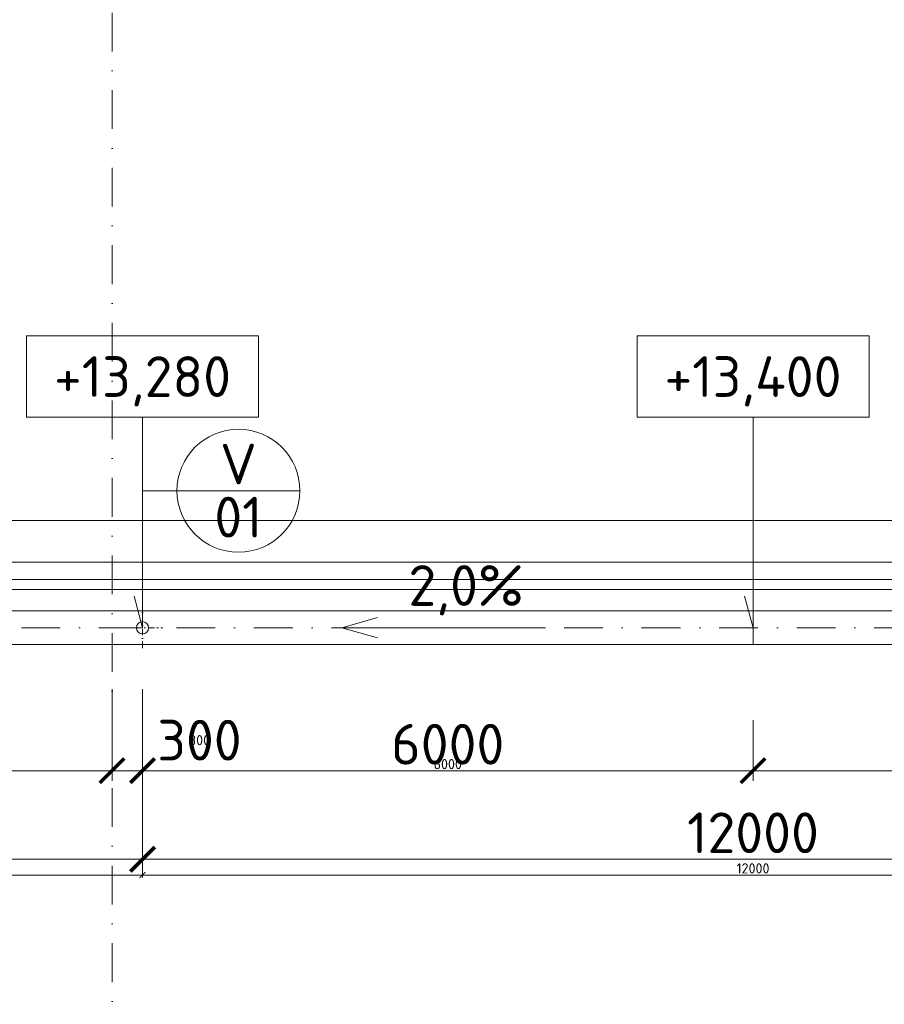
# Model space of a CAD drawing. Header units: millimetres. Extents: x -1695604 to 5289369, y -1488057 to 2187451.
# Tile 137 of 256: x 29093 to 37590, y 227599 to 237275. Entities that reach past the tile are written whole.
import ezdxf
from ezdxf.enums import TextEntityAlignment as Align

# ---------------------------------------------------------------- set-up
doc = ezdxf.new("R2010")
doc.units = ezdxf.units.MM
doc.linetypes.add('CENTERX2', pattern=[101.6, 63.5, -12.7, 12.7, -12.7])
doc.linetypes.add('DASHDOT', pattern=[25.4, 12.7, -6.35, 0, -6.35])
doc.layers.get('Defpoints').update_dxf_attribs({"color": 8})
for name, color, linetype, lineweight in [('A99_N_kce-pohl', 1, 'Continuous', 9), ('A99_N_koty-200', 5, 'Continuous', 5), ('A99_N_koty-200 @ 200', 5, 'Continuous', 5), ('A99_N_koty-200 @ 50 (2)', 5, 'Continuous', 5), ('A99_N_koty-vysk', 160, 'Continuous', 5), ('A99_N_znaceni 200', 5, 'Continuous', 5), ('A99_S_kce-pohl', 7, 'Continuous', 5), ('A99_S_osy', 1, 'CENTERX2', 5)]:
    doc.layers.add(name, color=color, linetype=linetype, lineweight=lineweight)
doc.styles.add('A99_kota', font='isocpeur.ttf', dxfattribs={"height": 2})
doc.styles.add('A99_popis', font='isocpeur.ttf')
doc.styles.add('ad_popis 100', font='isocpeur.ttf', dxfattribs={"height": 200})
doc.dimstyles.new('A99_kota_200 new', dxfattribs={"dimscale": 200, "dimtxt": 2, "dimasz": 1.2, "dimexe": 0.5, "dimexo": 1.5, "dimgap": 0.3, "dimtad": 1, "dimdec": 0, "dimzin": 3, "dimdsep": 46, "dimtxsty": 'A99_kota', "dimblk": 'ARCHTICK', "dimcen": 2.5, "dimazin": 2, "dimtfac": 0.75, "dimtdec": 0, "dimtmove": 2, "dimatfit": 0, "dimfxl": 0, "dimtolj": 1, "dimtzin": 0, "dimlwd": 5, "dimlwe": 5, "dimarcsym": 0})

# ---------------------------------------------------------------- blocks, each defined once
blk = doc.blocks.new('*U66')
at = {"color": 0, "linetype": 'ByBlock'}
for p, q in [((5.7, -4), (5.7, -14.35)), ((5.7, -14.35), (5.286, -12.805))]:
    blk.add_line(p, q, dxfattribs=at)
blk.add_lwpolyline([(0, -4), (11.4, -4), (11.4, 0), (0, 0)], close=True, dxfattribs=at)
at = {"color": 0, "linetype": 'ByBlock', "style": 'A99_kota'}
for tag, p in [('VYSKA', (5.7, -2.241)), ('VYSKA_POPIS1', (5.7, -6.041)), ('VYSKA_POPIS2', (5.9, -9.541)), ('VYSKA_POPIS3', (5.9, -13.041))]:
    blk.add_attdef(tag, text='', height=2, dxfattribs=at).set_placement(p, align=Align.MIDDLE)
blk = doc.blocks.new('_ArchTick')
at = {"color": 0, "linetype": 'ByBlock', "const_width": 0.15}
blk.add_lwpolyline([(-0.5, -0.5), (0.5, 0.5)], dxfattribs=at)
blk = doc.blocks.new('*D4866')
at = {"layer": 'A99_N_koty-200', "color": 0, "linetype": 'Continuous', "lineweight": 5, "transparency": 16777216}
for p, q in [((30000, 230695), (30000, 229795)), ((30300, 230695), (30300, 229795)), ((30000, 229895), (29760, 229895)), ((30000, 229895), (30300, 229895)), ((30300, 229895), (30540, 229895))]:
    blk.add_line(p, q, dxfattribs=at)
at = {"layer": 'Defpoints', "color": 0, "linetype": 'Continuous', "lineweight": 18, "transparency": 16777216}
for p in [(30300, 231300), (30000, 231180), (30300, 229895)]:
    blk.add_point(p, dxfattribs=at)
at = {"layer": 'A99_N_koty-200', "color": 0, "linetype": 'Continuous', "lineweight": 5, "transparency": 16777216, "xscale": 240, "yscale": 240, "zscale": 240}
blk.add_blockref('_ArchTick', (30000, 229895), dxfattribs=at)
at = {"layer": 'A99_N_koty-200', "color": 0, "linetype": 'Continuous', "lineweight": 5, "transparency": 16777216, "xscale": 240, "yscale": 240, "zscale": 240, "rotation": 180}
blk.add_blockref('_ArchTick', (30300, 229895), dxfattribs=at)
at = {"layer": 'A99_N_koty-200', "color": 0, "linetype": 'Continuous', "transparency": 16777216, "insert": (30860, 230195), "char_height": 400, "attachment_point": 5, "style": 'A99_kota'}
blk.add_mtext('\\A1;300', dxfattribs=at)
blk = doc.blocks.new('*D4867')
at = {"layer": 'A99_N_koty-200', "color": 0, "linetype": 'Continuous', "lineweight": 5, "transparency": 16777216}
for p, q in [((30000, 230095), (30000, 229870)), ((30300, 230095), (30300, 229870)), ((30000, 229895), (29940, 229895)), ((30000, 229895), (30300, 229895)), ((30300, 229895), (30360, 229895))]:
    blk.add_line(p, q, dxfattribs=at)
at = {"layer": 'Defpoints', "color": 0, "linetype": 'Continuous', "lineweight": 18, "transparency": 16777216}
for p in [(30300, 231300), (30000, 231180), (30300, 229895)]:
    blk.add_point(p, dxfattribs=at)
at = {"layer": 'A99_N_koty-200', "color": 0, "linetype": 'Continuous', "lineweight": 5, "transparency": 16777216, "xscale": 60, "yscale": 60, "zscale": 60}
blk.add_blockref('_ArchTick', (30000, 229895), dxfattribs=at)
at = {"layer": 'A99_N_koty-200', "color": 0, "linetype": 'Continuous', "lineweight": 5, "transparency": 16777216, "xscale": 60, "yscale": 60, "zscale": 60, "rotation": 180}
blk.add_blockref('_ArchTick', (30300, 229895), dxfattribs=at)
at = {"layer": 'A99_N_koty-200', "color": 0, "linetype": 'Continuous', "transparency": 16777216, "insert": (30860, 230195), "char_height": 100, "attachment_point": 5, "style": 'A99_kota'}
blk.add_mtext('\\A1;300', dxfattribs=at)
blk = doc.blocks.new('*D4869')
at = {"layer": 'A99_N_koty-200', "color": 0, "linetype": 'Continuous', "lineweight": 5, "transparency": 16777216}
for p, q in [((30300, 229825), (30300, 228925)), ((42300, 229825), (42300, 228925)), ((30300, 229025), (42300, 229025))]:
    blk.add_line(p, q, dxfattribs=at)
at = {"layer": 'Defpoints', "color": 0, "linetype": 'Continuous', "lineweight": 18, "transparency": 16777216}
for p in [(30300, 231300), (42300, 231300), (42300, 229025)]:
    blk.add_point(p, dxfattribs=at)
at = {"layer": 'A99_N_koty-200', "color": 0, "linetype": 'Continuous', "lineweight": 5, "transparency": 16777216, "xscale": 240, "yscale": 240, "zscale": 240, "rotation": 180}
blk.add_blockref('_ArchTick', (30300, 229025), dxfattribs=at)
at = {"layer": 'A99_N_koty-200', "color": 0, "linetype": 'Continuous', "lineweight": 5, "transparency": 16777216, "xscale": 240, "yscale": 240, "zscale": 240}
blk.add_blockref('_ArchTick', (42300, 229025), dxfattribs=at)
at = {"layer": 'A99_N_koty-200', "color": 0, "linetype": 'Continuous', "transparency": 16777216, "insert": (36300, 229285), "char_height": 400, "attachment_point": 5, "style": 'A99_kota'}
blk.add_mtext('\\A1;12000', dxfattribs=at)
blk = doc.blocks.new('*D4870')
at = {"layer": 'A99_N_koty-200', "color": 0, "linetype": 'Continuous', "lineweight": 5, "transparency": 16777216}
for p, q in [((30300, 229070), (30300, 228845)), ((42300, 229070), (42300, 228845)), ((30300, 228870), (42300, 228870))]:
    blk.add_line(p, q, dxfattribs=at)
at = {"layer": 'Defpoints', "color": 0, "linetype": 'Continuous', "lineweight": 18, "transparency": 16777216}
for p in [(30300, 231300), (42300, 231300), (42300, 228870)]:
    blk.add_point(p, dxfattribs=at)
at = {"layer": 'A99_N_koty-200', "color": 0, "linetype": 'Continuous', "lineweight": 5, "transparency": 16777216, "xscale": 60, "yscale": 60, "zscale": 60, "rotation": 180}
blk.add_blockref('_ArchTick', (30300, 228870), dxfattribs=at)
at = {"layer": 'A99_N_koty-200', "color": 0, "linetype": 'Continuous', "lineweight": 5, "transparency": 16777216, "xscale": 60, "yscale": 60, "zscale": 60}
blk.add_blockref('_ArchTick', (42300, 228870), dxfattribs=at)
at = {"layer": 'A99_N_koty-200', "color": 0, "linetype": 'Continuous', "transparency": 16777216, "insert": (36300, 228935), "char_height": 100, "attachment_point": 5, "style": 'A99_kota'}
blk.add_mtext('\\A1;12000', dxfattribs=at)
blk = doc.blocks.new('*D4872')
at = {"layer": 'A99_N_koty-200', "color": 0, "linetype": 'Continuous', "lineweight": 5, "transparency": 16777216}
for p, q in [((30300, 230390), (30300, 229795)), ((36300, 230390), (36300, 229795)), ((30300, 229895), (36300, 229895))]:
    blk.add_line(p, q, dxfattribs=at)
at = {"layer": 'Defpoints', "color": 0, "linetype": 'Continuous', "lineweight": 18, "transparency": 16777216}
for p in [(30300, 230690), (36300, 230690), (36300, 229895)]:
    blk.add_point(p, dxfattribs=at)
at = {"layer": 'A99_N_koty-200', "color": 0, "linetype": 'Continuous', "lineweight": 5, "transparency": 16777216, "xscale": 240, "yscale": 240, "zscale": 240, "rotation": 180}
blk.add_blockref('_ArchTick', (30300, 229895), dxfattribs=at)
at = {"layer": 'A99_N_koty-200', "color": 0, "linetype": 'Continuous', "lineweight": 5, "transparency": 16777216, "xscale": 240, "yscale": 240, "zscale": 240}
blk.add_blockref('_ArchTick', (36300, 229895), dxfattribs=at)
at = {"layer": 'A99_N_koty-200', "color": 0, "linetype": 'Continuous', "transparency": 16777216, "insert": (33300, 230155), "char_height": 400, "attachment_point": 5, "style": 'A99_kota'}
blk.add_mtext('\\A1;6000', dxfattribs=at)
blk = doc.blocks.new('*D4873')
at = {"layer": 'A99_N_koty-200', "color": 0, "linetype": 'Continuous', "lineweight": 5, "transparency": 16777216}
for p, q in [((30300, 230095), (30300, 229870)), ((36300, 230095), (36300, 229870)), ((30300, 229895), (36300, 229895))]:
    blk.add_line(p, q, dxfattribs=at)
at = {"layer": 'Defpoints', "color": 0, "linetype": 'Continuous', "lineweight": 18, "transparency": 16777216}
for p in [(30300, 230690), (36300, 230690), (36300, 229895)]:
    blk.add_point(p, dxfattribs=at)
at = {"layer": 'A99_N_koty-200', "color": 0, "linetype": 'Continuous', "lineweight": 5, "transparency": 16777216, "xscale": 60, "yscale": 60, "zscale": 60, "rotation": 180}
blk.add_blockref('_ArchTick', (30300, 229895), dxfattribs=at)
at = {"layer": 'A99_N_koty-200', "color": 0, "linetype": 'Continuous', "lineweight": 5, "transparency": 16777216, "xscale": 60, "yscale": 60, "zscale": 60}
blk.add_blockref('_ArchTick', (36300, 229895), dxfattribs=at)
at = {"layer": 'A99_N_koty-200', "color": 0, "linetype": 'Continuous', "transparency": 16777216, "insert": (33300, 229960), "char_height": 100, "attachment_point": 5, "style": 'A99_kota'}
blk.add_mtext('\\A1;6000', dxfattribs=at)
blk = doc.blocks.new('*D4875')
at = {"layer": 'A99_N_koty-200', "color": 0, "linetype": 'Continuous', "lineweight": 5, "transparency": 16777216}
for p, q in [((36300, 230390), (36300, 229795)), ((42300, 230390), (42300, 229795)), ((42300, 229895), (36300, 229895))]:
    blk.add_line(p, q, dxfattribs=at)
at = {"layer": 'Defpoints', "color": 0, "linetype": 'Continuous', "lineweight": 18, "transparency": 16777216}
for p in [(36300, 230690), (42300, 230690), (36300, 229895)]:
    blk.add_point(p, dxfattribs=at)
at = {"layer": 'A99_N_koty-200', "color": 0, "linetype": 'Continuous', "lineweight": 5, "transparency": 16777216, "xscale": 240, "yscale": 240, "zscale": 240, "rotation": 180}
blk.add_blockref('_ArchTick', (36300, 229895), dxfattribs=at)
at = {"layer": 'A99_N_koty-200', "color": 0, "linetype": 'Continuous', "lineweight": 5, "transparency": 16777216, "xscale": 240, "yscale": 240, "zscale": 240}
blk.add_blockref('_ArchTick', (42300, 229895), dxfattribs=at)
at = {"layer": 'A99_N_koty-200', "color": 0, "linetype": 'Continuous', "transparency": 16777216, "insert": (39300, 230155), "char_height": 400, "attachment_point": 5, "style": 'A99_kota'}
blk.add_mtext('\\A1;6000', dxfattribs=at)
blk = doc.blocks.new('*D4876')
at = {"layer": 'A99_N_koty-200', "color": 0, "linetype": 'Continuous', "lineweight": 5, "transparency": 16777216}
for p, q in [((36300, 230095), (36300, 229870)), ((42300, 230095), (42300, 229870)), ((42300, 229895), (36300, 229895))]:
    blk.add_line(p, q, dxfattribs=at)
at = {"layer": 'Defpoints', "color": 0, "linetype": 'Continuous', "lineweight": 18, "transparency": 16777216}
for p in [(36300, 230690), (42300, 230690), (36300, 229895)]:
    blk.add_point(p, dxfattribs=at)
at = {"layer": 'A99_N_koty-200', "color": 0, "linetype": 'Continuous', "lineweight": 5, "transparency": 16777216, "xscale": 60, "yscale": 60, "zscale": 60, "rotation": 180}
blk.add_blockref('_ArchTick', (36300, 229895), dxfattribs=at)
at = {"layer": 'A99_N_koty-200', "color": 0, "linetype": 'Continuous', "lineweight": 5, "transparency": 16777216, "xscale": 60, "yscale": 60, "zscale": 60}
blk.add_blockref('_ArchTick', (42300, 229895), dxfattribs=at)
at = {"layer": 'A99_N_koty-200', "color": 0, "linetype": 'Continuous', "transparency": 16777216, "insert": (39300, 229960), "char_height": 100, "attachment_point": 5, "style": 'A99_kota'}
blk.add_mtext('\\A1;6000', dxfattribs=at)
blk = doc.blocks.new('*D4938')
at = {"layer": 'A99_N_koty-200', "color": 0, "linetype": 'Continuous', "lineweight": 5, "transparency": 16777216}
for p, q in [((18300, 229825), (18300, 228925)), ((30300, 229825), (30300, 228925)), ((18300, 229025), (30300, 229025))]:
    blk.add_line(p, q, dxfattribs=at)
at = {"layer": 'Defpoints', "color": 0, "linetype": 'Continuous', "lineweight": 18, "transparency": 16777216}
for p in [(18300, 231300), (30300, 231300), (30300, 229025)]:
    blk.add_point(p, dxfattribs=at)
at = {"layer": 'A99_N_koty-200', "color": 0, "linetype": 'Continuous', "lineweight": 5, "transparency": 16777216, "xscale": 240, "yscale": 240, "zscale": 240, "rotation": 180}
blk.add_blockref('_ArchTick', (18300, 229025), dxfattribs=at)
at = {"layer": 'A99_N_koty-200', "color": 0, "linetype": 'Continuous', "lineweight": 5, "transparency": 16777216, "xscale": 240, "yscale": 240, "zscale": 240}
blk.add_blockref('_ArchTick', (30300, 229025), dxfattribs=at)
at = {"layer": 'A99_N_koty-200', "color": 0, "linetype": 'Continuous', "transparency": 16777216, "insert": (24300, 229285), "char_height": 400, "attachment_point": 5, "style": 'A99_kota'}
blk.add_mtext('\\A1;12000', dxfattribs=at)
blk = doc.blocks.new('*D4939')
at = {"layer": 'A99_N_koty-200', "color": 0, "linetype": 'Continuous', "lineweight": 5, "transparency": 16777216}
for p, q in [((18300, 229070), (18300, 228845)), ((30300, 229070), (30300, 228845)), ((18300, 228870), (30300, 228870))]:
    blk.add_line(p, q, dxfattribs=at)
at = {"layer": 'Defpoints', "color": 0, "linetype": 'Continuous', "lineweight": 18, "transparency": 16777216}
for p in [(18300, 231300), (30300, 231300), (30300, 228870)]:
    blk.add_point(p, dxfattribs=at)
at = {"layer": 'A99_N_koty-200', "color": 0, "linetype": 'Continuous', "lineweight": 5, "transparency": 16777216, "xscale": 60, "yscale": 60, "zscale": 60, "rotation": 180}
blk.add_blockref('_ArchTick', (18300, 228870), dxfattribs=at)
at = {"layer": 'A99_N_koty-200', "color": 0, "linetype": 'Continuous', "lineweight": 5, "transparency": 16777216, "xscale": 60, "yscale": 60, "zscale": 60}
blk.add_blockref('_ArchTick', (30300, 228870), dxfattribs=at)
at = {"layer": 'A99_N_koty-200', "color": 0, "linetype": 'Continuous', "transparency": 16777216, "insert": (24300, 228935), "char_height": 100, "attachment_point": 5, "style": 'A99_kota'}
blk.add_mtext('\\A1;12000', dxfattribs=at)
blk = doc.blocks.new('*D4944')
at = {"layer": 'A99_N_koty-200', "color": 0, "linetype": 'Continuous', "lineweight": 5, "transparency": 16777216}
for p, q in [((24300, 230390), (24300, 229795)), ((30300, 230390), (30300, 229795)), ((30300, 229895), (24300, 229895))]:
    blk.add_line(p, q, dxfattribs=at)
at = {"layer": 'Defpoints', "color": 0, "linetype": 'Continuous', "lineweight": 18, "transparency": 16777216}
for p in [(24300, 230690), (30300, 230690), (24300, 229895)]:
    blk.add_point(p, dxfattribs=at)
at = {"layer": 'A99_N_koty-200', "color": 0, "linetype": 'Continuous', "lineweight": 5, "transparency": 16777216, "xscale": 240, "yscale": 240, "zscale": 240, "rotation": 180}
blk.add_blockref('_ArchTick', (24300, 229895), dxfattribs=at)
at = {"layer": 'A99_N_koty-200', "color": 0, "linetype": 'Continuous', "lineweight": 5, "transparency": 16777216, "xscale": 240, "yscale": 240, "zscale": 240}
blk.add_blockref('_ArchTick', (30300, 229895), dxfattribs=at)
at = {"layer": 'A99_N_koty-200', "color": 0, "linetype": 'Continuous', "transparency": 16777216, "insert": (27300, 230155), "char_height": 400, "attachment_point": 5, "style": 'A99_kota'}
blk.add_mtext('\\A1;6000', dxfattribs=at)
blk = doc.blocks.new('*D4945')
at = {"layer": 'A99_N_koty-200', "color": 0, "linetype": 'Continuous', "lineweight": 5, "transparency": 16777216}
for p, q in [((24300, 230095), (24300, 229870)), ((30300, 230095), (30300, 229870)), ((30300, 229895), (24300, 229895))]:
    blk.add_line(p, q, dxfattribs=at)
at = {"layer": 'Defpoints', "color": 0, "linetype": 'Continuous', "lineweight": 18, "transparency": 16777216}
for p in [(24300, 230690), (30300, 230690), (24300, 229895)]:
    blk.add_point(p, dxfattribs=at)
at = {"layer": 'A99_N_koty-200', "color": 0, "linetype": 'Continuous', "lineweight": 5, "transparency": 16777216, "xscale": 60, "yscale": 60, "zscale": 60, "rotation": 180}
blk.add_blockref('_ArchTick', (24300, 229895), dxfattribs=at)
at = {"layer": 'A99_N_koty-200', "color": 0, "linetype": 'Continuous', "lineweight": 5, "transparency": 16777216, "xscale": 60, "yscale": 60, "zscale": 60}
blk.add_blockref('_ArchTick', (30300, 229895), dxfattribs=at)
at = {"layer": 'A99_N_koty-200', "color": 0, "linetype": 'Continuous', "transparency": 16777216, "insert": (27300, 229960), "char_height": 100, "attachment_point": 5, "style": 'A99_kota'}
blk.add_mtext('\\A1;6000', dxfattribs=at)
blk = doc.blocks.new('*D4947')
at = {"layer": 'A99_N_koty-200', "color": 0, "linetype": 'Continuous', "lineweight": 5, "transparency": 16777216}
for p, q in [((30300, 229825), (30300, 228925)), ((42300, 229825), (42300, 228925)), ((30300, 229025), (42300, 229025))]:
    blk.add_line(p, q, dxfattribs=at)
at = {"layer": 'Defpoints', "color": 0, "linetype": 'Continuous', "lineweight": 18, "transparency": 16777216}
for p in [(30300, 231300), (42300, 231300), (42300, 229025)]:
    blk.add_point(p, dxfattribs=at)
at = {"layer": 'A99_N_koty-200', "color": 0, "linetype": 'Continuous', "lineweight": 5, "transparency": 16777216, "xscale": 240, "yscale": 240, "zscale": 240, "rotation": 180}
blk.add_blockref('_ArchTick', (30300, 229025), dxfattribs=at)
at = {"layer": 'A99_N_koty-200', "color": 0, "linetype": 'Continuous', "lineweight": 5, "transparency": 16777216, "xscale": 240, "yscale": 240, "zscale": 240}
blk.add_blockref('_ArchTick', (42300, 229025), dxfattribs=at)
at = {"layer": 'A99_N_koty-200', "color": 0, "linetype": 'Continuous', "transparency": 16777216, "insert": (36300, 229285), "char_height": 400, "attachment_point": 5, "style": 'A99_kota'}
blk.add_mtext('\\A1;12000', dxfattribs=at)
blk = doc.blocks.new('*D4948')
at = {"layer": 'A99_N_koty-200', "color": 0, "linetype": 'Continuous', "lineweight": 5, "transparency": 16777216}
for p, q in [((30300, 229070), (30300, 228845)), ((42300, 229070), (42300, 228845)), ((30300, 228870), (42300, 228870))]:
    blk.add_line(p, q, dxfattribs=at)
at = {"layer": 'Defpoints', "color": 0, "linetype": 'Continuous', "lineweight": 18, "transparency": 16777216}
for p in [(30300, 231300), (42300, 231300), (42300, 228870)]:
    blk.add_point(p, dxfattribs=at)
at = {"layer": 'A99_N_koty-200', "color": 0, "linetype": 'Continuous', "lineweight": 5, "transparency": 16777216, "xscale": 60, "yscale": 60, "zscale": 60, "rotation": 180}
blk.add_blockref('_ArchTick', (30300, 228870), dxfattribs=at)
at = {"layer": 'A99_N_koty-200', "color": 0, "linetype": 'Continuous', "lineweight": 5, "transparency": 16777216, "xscale": 60, "yscale": 60, "zscale": 60}
blk.add_blockref('_ArchTick', (42300, 228870), dxfattribs=at)
at = {"layer": 'A99_N_koty-200', "color": 0, "linetype": 'Continuous', "transparency": 16777216, "insert": (36300, 228935), "char_height": 100, "attachment_point": 5, "style": 'A99_kota'}
blk.add_mtext('\\A1;12000', dxfattribs=at)
blk = doc.blocks.new('*D4950')
at = {"layer": 'A99_N_koty-200', "color": 0, "linetype": 'Continuous', "lineweight": 5, "transparency": 16777216}
for p, q in [((30300, 230390), (30300, 229795)), ((36300, 230390), (36300, 229795)), ((30300, 229895), (36300, 229895))]:
    blk.add_line(p, q, dxfattribs=at)
at = {"layer": 'Defpoints', "color": 0, "linetype": 'Continuous', "lineweight": 18, "transparency": 16777216}
for p in [(30300, 230690), (36300, 230690), (36300, 229895)]:
    blk.add_point(p, dxfattribs=at)
at = {"layer": 'A99_N_koty-200', "color": 0, "linetype": 'Continuous', "lineweight": 5, "transparency": 16777216, "xscale": 240, "yscale": 240, "zscale": 240, "rotation": 180}
blk.add_blockref('_ArchTick', (30300, 229895), dxfattribs=at)
at = {"layer": 'A99_N_koty-200', "color": 0, "linetype": 'Continuous', "lineweight": 5, "transparency": 16777216, "xscale": 240, "yscale": 240, "zscale": 240}
blk.add_blockref('_ArchTick', (36300, 229895), dxfattribs=at)
at = {"layer": 'A99_N_koty-200', "color": 0, "linetype": 'Continuous', "transparency": 16777216, "insert": (33300, 230155), "char_height": 400, "attachment_point": 5, "style": 'A99_kota'}
blk.add_mtext('\\A1;6000', dxfattribs=at)
blk = doc.blocks.new('*D4951')
at = {"layer": 'A99_N_koty-200', "color": 0, "linetype": 'Continuous', "lineweight": 5, "transparency": 16777216}
for p, q in [((30300, 230095), (30300, 229870)), ((36300, 230095), (36300, 229870)), ((30300, 229895), (36300, 229895))]:
    blk.add_line(p, q, dxfattribs=at)
at = {"layer": 'Defpoints', "color": 0, "linetype": 'Continuous', "lineweight": 18, "transparency": 16777216}
for p in [(30300, 230690), (36300, 230690), (36300, 229895)]:
    blk.add_point(p, dxfattribs=at)
at = {"layer": 'A99_N_koty-200', "color": 0, "linetype": 'Continuous', "lineweight": 5, "transparency": 16777216, "xscale": 60, "yscale": 60, "zscale": 60, "rotation": 180}
blk.add_blockref('_ArchTick', (30300, 229895), dxfattribs=at)
at = {"layer": 'A99_N_koty-200', "color": 0, "linetype": 'Continuous', "lineweight": 5, "transparency": 16777216, "xscale": 60, "yscale": 60, "zscale": 60}
blk.add_blockref('_ArchTick', (36300, 229895), dxfattribs=at)
at = {"layer": 'A99_N_koty-200', "color": 0, "linetype": 'Continuous', "transparency": 16777216, "insert": (33300, 229960), "char_height": 100, "attachment_point": 5, "style": 'A99_kota'}
blk.add_mtext('\\A1;6000', dxfattribs=at)
blk = doc.blocks.new('*D4953')
at = {"layer": 'A99_N_koty-200', "color": 0, "linetype": 'Continuous', "lineweight": 5, "transparency": 16777216}
for p, q in [((36300, 230390), (36300, 229795)), ((42300, 230390), (42300, 229795)), ((42300, 229895), (36300, 229895))]:
    blk.add_line(p, q, dxfattribs=at)
at = {"layer": 'Defpoints', "color": 0, "linetype": 'Continuous', "lineweight": 18, "transparency": 16777216}
for p in [(36300, 230690), (42300, 230690), (36300, 229895)]:
    blk.add_point(p, dxfattribs=at)
at = {"layer": 'A99_N_koty-200', "color": 0, "linetype": 'Continuous', "lineweight": 5, "transparency": 16777216, "xscale": 240, "yscale": 240, "zscale": 240, "rotation": 180}
blk.add_blockref('_ArchTick', (36300, 229895), dxfattribs=at)
at = {"layer": 'A99_N_koty-200', "color": 0, "linetype": 'Continuous', "lineweight": 5, "transparency": 16777216, "xscale": 240, "yscale": 240, "zscale": 240}
blk.add_blockref('_ArchTick', (42300, 229895), dxfattribs=at)
at = {"layer": 'A99_N_koty-200', "color": 0, "linetype": 'Continuous', "transparency": 16777216, "insert": (39300, 230155), "char_height": 400, "attachment_point": 5, "style": 'A99_kota'}
blk.add_mtext('\\A1;6000', dxfattribs=at)
blk = doc.blocks.new('*D4954')
at = {"layer": 'A99_N_koty-200', "color": 0, "linetype": 'Continuous', "lineweight": 5, "transparency": 16777216}
for p, q in [((36300, 230095), (36300, 229870)), ((42300, 230095), (42300, 229870)), ((42300, 229895), (36300, 229895))]:
    blk.add_line(p, q, dxfattribs=at)
at = {"layer": 'Defpoints', "color": 0, "linetype": 'Continuous', "lineweight": 18, "transparency": 16777216}
for p in [(36300, 230690), (42300, 230690), (36300, 229895)]:
    blk.add_point(p, dxfattribs=at)
at = {"layer": 'A99_N_koty-200', "color": 0, "linetype": 'Continuous', "lineweight": 5, "transparency": 16777216, "xscale": 60, "yscale": 60, "zscale": 60, "rotation": 180}
blk.add_blockref('_ArchTick', (36300, 229895), dxfattribs=at)
at = {"layer": 'A99_N_koty-200', "color": 0, "linetype": 'Continuous', "lineweight": 5, "transparency": 16777216, "xscale": 60, "yscale": 60, "zscale": 60}
blk.add_blockref('_ArchTick', (42300, 229895), dxfattribs=at)
at = {"layer": 'A99_N_koty-200', "color": 0, "linetype": 'Continuous', "transparency": 16777216, "insert": (39300, 229960), "char_height": 100, "attachment_point": 5, "style": 'A99_kota'}
blk.add_mtext('\\A1;6000', dxfattribs=at)
blk = doc.blocks.new('*U20')
at = {"color": 0, "linetype": 'ByBlock'}
blk.add_line((-3.02, 0), (3.02, 0), dxfattribs=at)
blk.add_circle((0, 0), 3.02, dxfattribs=at)
at = {"color": 0, "linetype": 'ByBlock', "style": 'A99_popis'}
for tag, p in [('KATEGORIE', (0, 1.31)), ('PRVEK', (0, -1.298))]:
    blk.add_attdef(tag, text='', height=2, dxfattribs=at).set_placement(p, align=Align.MIDDLE_CENTER)
blk = doc.blocks.new('*U6043')
at = {"layer": 'A99_N_koty-200 @ 200', "linetype": 'Continuous'}
dim = blk.add_linear_dim(base=(30300, 229895), p1=(30000, 231180), p2=(30300, 231300), dimstyle='A99_kota_200 new', override={"dimscale": 200, "dimtix": 1, "dimtofl": 1, "dimtmove": 2, "dimatfit": 0}, dxfattribs=at)
dim.commit()
dim.dimension.update_dxf_attribs({"geometry": '*D4866', "text_midpoint": (30860, 230195), "dimtype": 128})
at = {"layer": 'A99_N_koty-200 @ 50 (2)', "linetype": 'Continuous'}
dim = blk.add_linear_dim(base=(30300, 229895), p1=(30000, 231180), p2=(30300, 231300), dimstyle='A99_kota_200 new', override={"dimscale": 50, "dimtix": 1, "dimtofl": 1, "dimtmove": 2, "dimatfit": 0}, dxfattribs=at)
dim.commit()
dim.dimension.update_dxf_attribs({"geometry": '*D4867', "text_midpoint": (30860, 230195), "dimtype": 128})
blk = doc.blocks.new('*U6044')
at = {"layer": 'A99_N_koty-200 @ 200', "linetype": 'Continuous'}
dim = blk.add_linear_dim(base=(42300, 229025), p1=(30300, 231300), p2=(42300, 231300), dimstyle='A99_kota_200 new', override={"dimscale": 200, "dimtix": 1, "dimtofl": 1, "dimtmove": 2, "dimatfit": 0}, dxfattribs=at)
dim.commit()
dim.dimension.update_dxf_attribs({"geometry": '*D4869', "text_midpoint": (36300, 229285)})
at = {"layer": 'A99_N_koty-200 @ 50 (2)', "linetype": 'Continuous'}
dim = blk.add_linear_dim(base=(42300, 228870), p1=(30300, 231300), p2=(42300, 231300), dimstyle='A99_kota_200 new', override={"dimscale": 50, "dimtix": 1, "dimtofl": 1, "dimtmove": 2, "dimatfit": 0}, dxfattribs=at)
dim.commit()
dim.dimension.update_dxf_attribs({"geometry": '*D4870', "text_midpoint": (36300, 228935)})
blk = doc.blocks.new('*U6045')
at = {"layer": 'A99_N_koty-200 @ 200', "linetype": 'Continuous'}
dim = blk.add_linear_dim(base=(36300, 229895), p1=(30300, 230690), p2=(36300, 230690), dimstyle='A99_kota_200 new', override={"dimscale": 200, "dimtix": 1, "dimtofl": 1, "dimtmove": 2, "dimatfit": 0}, dxfattribs=at)
dim.commit()
dim.dimension.update_dxf_attribs({"geometry": '*D4872', "text_midpoint": (33300, 230155)})
at = {"layer": 'A99_N_koty-200 @ 50 (2)', "linetype": 'Continuous'}
dim = blk.add_linear_dim(base=(36300, 229895), p1=(30300, 230690), p2=(36300, 230690), dimstyle='A99_kota_200 new', override={"dimscale": 50, "dimtix": 1, "dimtofl": 1, "dimtmove": 2, "dimatfit": 0}, dxfattribs=at)
dim.commit()
dim.dimension.update_dxf_attribs({"geometry": '*D4873', "text_midpoint": (33300, 229960)})
blk = doc.blocks.new('*U6046')
at = {"layer": 'A99_N_koty-200 @ 200', "linetype": 'Continuous'}
dim = blk.add_linear_dim(base=(36300, 229895), p1=(42300, 230690), p2=(36300, 230690), angle=180, dimstyle='A99_kota_200 new', override={"dimscale": 200, "dimtix": 1, "dimtofl": 1, "dimtmove": 2, "dimatfit": 0}, dxfattribs=at)
dim.commit()
dim.dimension.update_dxf_attribs({"geometry": '*D4875', "text_midpoint": (39300, 230155)})
at = {"layer": 'A99_N_koty-200 @ 50 (2)', "linetype": 'Continuous'}
dim = blk.add_linear_dim(base=(36300, 229895), p1=(42300, 230690), p2=(36300, 230690), angle=180, dimstyle='A99_kota_200 new', override={"dimscale": 50, "dimtix": 1, "dimtofl": 1, "dimtmove": 2, "dimatfit": 0}, dxfattribs=at)
dim.commit()
dim.dimension.update_dxf_attribs({"geometry": '*D4876', "text_midpoint": (39300, 229960)})
blk = doc.blocks.new('*U6067')
at = {"layer": 'A99_N_koty-200 @ 200', "linetype": 'Continuous'}
dim = blk.add_linear_dim(base=(30300, 229025), p1=(18300, 231300), p2=(30300, 231300), dimstyle='A99_kota_200 new', override={"dimscale": 200, "dimtix": 1, "dimtofl": 1, "dimtmove": 2, "dimatfit": 0}, dxfattribs=at)
dim.commit()
dim.dimension.update_dxf_attribs({"geometry": '*D4938', "text_midpoint": (24300, 229285)})
at = {"layer": 'A99_N_koty-200 @ 50 (2)', "linetype": 'Continuous'}
dim = blk.add_linear_dim(base=(30300, 228870), p1=(18300, 231300), p2=(30300, 231300), dimstyle='A99_kota_200 new', override={"dimscale": 50, "dimtix": 1, "dimtofl": 1, "dimtmove": 2, "dimatfit": 0}, dxfattribs=at)
dim.commit()
dim.dimension.update_dxf_attribs({"geometry": '*D4939', "text_midpoint": (24300, 228935)})
blk = doc.blocks.new('*U6069')
at = {"layer": 'A99_N_koty-200 @ 200', "linetype": 'Continuous'}
dim = blk.add_linear_dim(base=(24300, 229895), p1=(30300, 230690), p2=(24300, 230690), angle=180, dimstyle='A99_kota_200 new', override={"dimscale": 200, "dimtix": 1, "dimtofl": 1, "dimtmove": 2, "dimatfit": 0}, dxfattribs=at)
dim.commit()
dim.dimension.update_dxf_attribs({"geometry": '*D4944', "text_midpoint": (27300, 230155)})
at = {"layer": 'A99_N_koty-200 @ 50 (2)', "linetype": 'Continuous'}
dim = blk.add_linear_dim(base=(24300, 229895), p1=(30300, 230690), p2=(24300, 230690), angle=180, dimstyle='A99_kota_200 new', override={"dimscale": 50, "dimtix": 1, "dimtofl": 1, "dimtmove": 2, "dimatfit": 0}, dxfattribs=at)
dim.commit()
dim.dimension.update_dxf_attribs({"geometry": '*D4945', "text_midpoint": (27300, 229960)})
blk = doc.blocks.new('*U6070')
at = {"layer": 'A99_N_koty-200 @ 200', "linetype": 'Continuous'}
dim = blk.add_linear_dim(base=(42300, 229025), p1=(30300, 231300), p2=(42300, 231300), dimstyle='A99_kota_200 new', override={"dimscale": 200, "dimtix": 1, "dimtofl": 1, "dimtmove": 2, "dimatfit": 0}, dxfattribs=at)
dim.commit()
dim.dimension.update_dxf_attribs({"geometry": '*D4947', "text_midpoint": (36300, 229285)})
at = {"layer": 'A99_N_koty-200 @ 50 (2)', "linetype": 'Continuous'}
dim = blk.add_linear_dim(base=(42300, 228870), p1=(30300, 231300), p2=(42300, 231300), dimstyle='A99_kota_200 new', override={"dimscale": 50, "dimtix": 1, "dimtofl": 1, "dimtmove": 2, "dimatfit": 0}, dxfattribs=at)
dim.commit()
dim.dimension.update_dxf_attribs({"geometry": '*D4948', "text_midpoint": (36300, 228935)})
blk = doc.blocks.new('*U6071')
at = {"layer": 'A99_N_koty-200 @ 200', "linetype": 'Continuous'}
dim = blk.add_linear_dim(base=(36300, 229895), p1=(30300, 230690), p2=(36300, 230690), dimstyle='A99_kota_200 new', override={"dimscale": 200, "dimtix": 1, "dimtofl": 1, "dimtmove": 2, "dimatfit": 0}, dxfattribs=at)
dim.commit()
dim.dimension.update_dxf_attribs({"geometry": '*D4950', "text_midpoint": (33300, 230155)})
at = {"layer": 'A99_N_koty-200 @ 50 (2)', "linetype": 'Continuous'}
dim = blk.add_linear_dim(base=(36300, 229895), p1=(30300, 230690), p2=(36300, 230690), dimstyle='A99_kota_200 new', override={"dimscale": 50, "dimtix": 1, "dimtofl": 1, "dimtmove": 2, "dimatfit": 0}, dxfattribs=at)
dim.commit()
dim.dimension.update_dxf_attribs({"geometry": '*D4951', "text_midpoint": (33300, 229960)})
blk = doc.blocks.new('*U6072')
at = {"layer": 'A99_N_koty-200 @ 200', "linetype": 'Continuous'}
dim = blk.add_linear_dim(base=(36300, 229895), p1=(42300, 230690), p2=(36300, 230690), angle=180, dimstyle='A99_kota_200 new', override={"dimscale": 200, "dimtix": 1, "dimtofl": 1, "dimtmove": 2, "dimatfit": 0}, dxfattribs=at)
dim.commit()
dim.dimension.update_dxf_attribs({"geometry": '*D4953', "text_midpoint": (39300, 230155)})
at = {"layer": 'A99_N_koty-200 @ 50 (2)', "linetype": 'Continuous'}
dim = blk.add_linear_dim(base=(36300, 229895), p1=(42300, 230690), p2=(36300, 230690), angle=180, dimstyle='A99_kota_200 new', override={"dimscale": 50, "dimtix": 1, "dimtofl": 1, "dimtmove": 2, "dimatfit": 0}, dxfattribs=at)
dim.commit()
dim.dimension.update_dxf_attribs({"geometry": '*D4954', "text_midpoint": (39300, 229960)})

msp = doc.modelspace()

# ---------------------------------------------------------------- linework, layer by layer
at = {"layer": 'A99_N_kce-pohl', "linetype": 'Continuous', "ltscale": 25}
msp.add_lwpolyline([(138440, 231135), (138440, 231465), (6000, 231465), (6000, 231135)], close=True, dxfattribs=at)
at = {"layer": 'A99_N_kce-pohl', "linetype": 'DASHDOT', "lineweight": 5, "ltscale": 5}
for points in [[(30300, 231100), (30300, 231500)], [(30100, 231300), (30500, 231300)]]:
    msp.add_lwpolyline(points, dxfattribs=at)
at = {"layer": 'A99_N_kce-pohl', "linetype": 'Continuous', "lineweight": 5}
msp.add_lwpolyline([(36300, 231135), (36300, 231465)], dxfattribs=at)
msp.add_lwpolyline([(36300, 231135), (36300, 231465)], dxfattribs=at)
at = {"layer": 'A99_N_kce-pohl', "linetype": 'Continuous'}
msp.add_circle((30300, 231300), 60, dxfattribs=at)
at = {"layer": 'A99_N_koty-vysk'}
for points in [[(32260, 231300), (32610, 231400)], [(32260, 231300), (32610, 231400)], [(32260, 231300), (34260, 231300)], [(32260, 231300), (32610, 231200)], [(32260, 231300), (34260, 231300)], [(32260, 231300), (32610, 231200)]]:
    msp.add_lwpolyline(points, dxfattribs=at)
at = {"layer": 'A99_N_znaceni 200'}
msp.add_lwpolyline([(30638.5, 232646.5), (30300, 232646.5)], dxfattribs=at)
at = {"layer": 'A99_S_kce-pohl', "linetype": 'Continuous', "ltscale": 25}
for p, q in [((6000, 232355.1), (138440, 232355.1)), ((6000, 231945.1), (138440, 231945.1))]:
    msp.add_line(p, q, dxfattribs=at)
msp.add_lwpolyline([(5860, 231775), (138440, 231775), (138440, 231675), (5860, 231675)], close=True, dxfattribs=at)
at = {"layer": 'A99_S_osy', "linetype": 'DASHDOT', "lineweight": 5, "ltscale": 30}
for points in [[(30000, 250300), (30000, 146890)], [(152950, 231300), (4375, 231300)]]:
    msp.add_lwpolyline(points, dxfattribs=at)

# ---------------------------------------------------------------- block references
at = {"layer": 'A99_N_koty-200', "color": 3, "linetype": 'Continuous', "lineweight": 18}
for name in ['*U6067', '*U6043', '*U6044', '*U6070', '*U6069', '*U6045', '*U6071', '*U6046', '*U6072']:
    msp.add_blockref(name, (0, 0), dxfattribs=at)
at = {"layer": 'A99_N_koty-vysk', "xscale": 200, "yscale": 200, "zscale": 200}
for p, values in [((29160, 234170), {'VYSKA': '+13,280'}), ((35160, 234170), {'VYSKA': '+13,400'}), ((35160, 234170), {'VYSKA': '+13,400'})]:
    msp.add_blockref('*U66', p, dxfattribs=at).add_auto_attribs(values)
at = {"layer": 'A99_N_znaceni 200', "xscale": 200, "yscale": 200, "zscale": 200}
msp.add_blockref('*U20', (31242.5, 232646.5), dxfattribs=at).add_auto_attribs({'KATEGORIE': 'V', 'PRVEK': '01'})

# ---------------------------------------------------------------- texts
at = {"layer": 'A99_N_koty-vysk', "insert": (32913, 231915), "char_height": 400, "attachment_point": 1, "style": 'ad_popis 100'}
msp.add_mtext_dynamic_manual_height_columns('2,0%', width=673.852, gutter_width=2000, heights=[0], dxfattribs=at)
msp.add_mtext_dynamic_manual_height_columns('2,0%', width=673.852, gutter_width=2000, heights=[0], dxfattribs=at)

doc.saveas('drawing.dxf')
